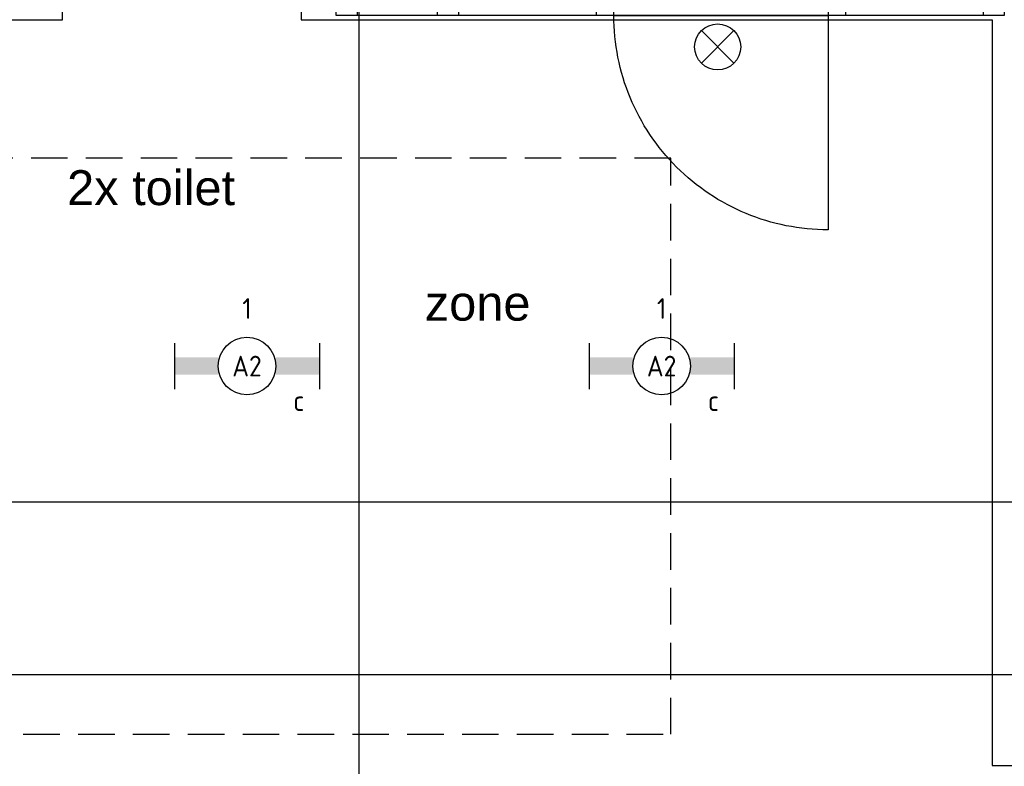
# Model space of a CAD drawing. Header units: millimetres. Extents: x -38031 to 110605, y -22066 to 88711.
# Tile 89 of 150: x 60386 to 64660, y 13902 to 17142. Entities that reach past the tile are written whole.
import ezdxf
from ezdxf.enums import TextEntityAlignment as Align

# ---------------------------------------------------------------- set-up
doc = ezdxf.new("R2010")
doc.units = ezdxf.units.MM
doc.header["$LTSCALE"] = 50
doc.set_wipeout_variables(frame=1)
doc.linetypes.add('HIDDEN2', pattern=[4.7625, 3.175, -1.5875])
doc.linetypes.add('STYLE_06', pattern=[1.04164, 0.625, -0.20828, 0.06943, -0.13893])
for name, color, linetype in [('AB$1A---_ATTRIB035', 8, 'Continuous'), ('AL$1A---_ALGEMEEN', 8, 'Continuous'), ('AM$1A---_ARCERING', 8, 'Continuous'), ('Bouwkundig', 8, 'Continuous'), ('EL6311--', 3, 'Continuous'), ('EL6511--', 3, 'Continuous'), ('LICHT_TEXT018', 1, 'Continuous'), ('stramien', 1, 'Continuous'), ('versterkte strook', 7, 'Continuous')]:
    doc.layers.add(name, color=color, linetype=linetype)
doc.styles.add('Arial', font='ARIAL.TTF')
doc.styles.add('BURO-018', font='iso.shx', dxfattribs={"height": 90})
doc.styles.get("Standard").update_dxf_attribs({"font": 'iso.shx'})

# ---------------------------------------------------------------- blocks, each defined once
blk = doc.blocks.new('E00024')
at = {"color": 0, "linetype": 'Continuous'}
for p, q in [((-1.414, 1.586), (1.414, 4.414)), ((-1.414, 4.414), (1.414, 1.586))]:
    blk.add_line(p, q, dxfattribs=at)
blk.add_circle((0, 3), 2, dxfattribs=at)
at = {"color": 0, "linetype": 'Continuous', "style": 'BURO-018'}
blk.add_attdef('E_TEXT1', text='', height=1.8, dxfattribs=at).set_placement((0, 7.5), align=Align.MIDDLE)
at = {"color": 0, "linetype": 'Continuous', "style": 'BURO-018', "flags": 1}
blk.add_attdef('E_MATCODE', (0, 0), '', height=1.8, dxfattribs=at)
blk = doc.blocks.new('1115B6630')
at = {"color": 0}
for p, q in [((-6.3, 2), (-6.3, -2)), ((6.3, 2), (6.3, -2))]:
    blk.add_line(p, q, dxfattribs=at)
at = {"color": 0, "linetype": 'Continuous'}
blk.add_circle((0, 0), 2.5, dxfattribs=at)
at = {"color": 0}
for points in [[(-2.5, 0.75), (-6.3, 0.75), (-2.5, -0.75), (-6.3, -0.75)], [(2.5, 0.75), (6.3, 0.75), (2.5, -0.75), (6.3, -0.75)]]:
    blk.add_solid(points, dxfattribs=at)
at = {"color": 0, "linetype": 'Continuous', "style": 'BURO-018'}
for tag, p in [('E_GKAST', (0, 8)), ('E_GROEP', (0, 5)), ('E_SGROEP', (4.5, 5)), ('E_ARMCODE', (0, 0)), ('E_SLET', (4.5, -3))]:
    blk.add_attdef(tag, text='', height=1.8, dxfattribs=at).set_placement(p, align=Align.MIDDLE)
blk = doc.blocks.new('32x_hout-mk 824-p')
at = {"layer": 'AL$1A---_ALGEMEEN', "color": 0}
blk.add_lwpolyline([(0, 139), (2875, 139), (2875, 0), (0, 0)], close=True, dxfattribs=at)
at = {"color": 0}
for points in [[(0, 139), (90, 139), (90, 0), (0, 0)], [(440, 139), (530, 139), (530, 0), (440, 0)], [(1130, 139), (1220, 139), (1220, 0), (1130, 0)], [(2120, 139), (2210, 139), (2210, 0), (2120, 0)], [(2810, 139), (2900, 139), (2900, 0), (2810, 0)]]:
    blk.add_wipeout(points, dxfattribs=at).dxf.layer = 'AL$1A---_ALGEMEEN'
at = {"layer": 'AM$1A---_ARCERING', "linetype": 'Continuous', "lineweight": 0}
blk.add_hatch(color=256, dxfattribs=at).paths.add_polyline_path([(90, 139), (440, 139), (440, 89), (90, 89)])
at = {"layer": 'AL$1A---_ALGEMEEN', "color": 0}
for points in [[(0, 139), (90, 139), (90, 0), (0, 0)], [(90, 139), (440, 139), (440, 89), (90, 89)], [(440, 139), (530, 139), (530, 0), (440, 0)], [(1130, 139), (1220, 139), (1220, 0), (1130, 0)], [(2120, 139), (2210, 139), (2210, 0), (2120, 0)], [(2810, 139), (2900, 139), (2900, 0), (2810, 0)], [(2112.2, -929.7), (2089.4, -928.9), (2066.6, -927.5), (2043.8, -925.5), (2021.2, -923), (1998.5, -919.9), (1976, -916.3), (1953.6, -912.1), (1931.2, -907.4), (1909, -902.1), (1887, -896.3), (1865, -890), (1843.3, -883.1), (1821.7, -875.6), (1800.3, -867.7), (1779.1, -859.2), (1758.1, -850.2), (1737.4, -840.7), (1716.9, -830.7), (1696.6, -820.2), (1676.6, -809.2), (1656.9, -797.7), (1637.5, -785.7), (1618.3, -773.3), (1599.5, -760.4), (1581, -747), (1562.8, -733.2), (1545, -718.9), (1527.5, -704.2), (1510.5, -689.1), (1493.7, -673.5), (1477.4, -657.6), (1461.5, -641.3), (1445.9, -624.5), (1430.8, -607.5), (1416.1, -590), (1401.8, -572.2), (1388, -554), (1374.6, -535.5), (1361.7, -516.7), (1349.3, -497.5), (1337.3, -478.1), (1325.8, -458.4), (1314.8, -438.4), (1304.3, -418.1), (1294.3, -397.6), (1284.8, -376.9), (1275.8, -355.9), (1267.3, -334.7), (1259.4, -313.3), (1251.9, -291.7), (1245, -270), (1238.7, -248), (1232.9, -226), (1227.6, -203.8), (1222.9, -181.4), (1218.7, -159), (1215.1, -136.5), (1212, -113.8), (1209.5, -91.2), (1207.5, -68.4), (1206.1, -45.6), (1205.3, -22.8), (1205, 0), (2135, 0), (2135, -930)]]:
    blk.add_lwpolyline(points, close=True, dxfattribs=at)
at = {"color": 0}
blk.add_wipeout([(1205, 40), (2135, 40), (2135, 0), (1205, 0)], dxfattribs=at).dxf.layer = 'AL$1A---_ALGEMEEN'
at = {"layer": 'AL$1A---_ALGEMEEN', "color": 0}
blk.add_lwpolyline([(1205, 40), (2135, 40), (2135, 0), (1205, 0)], close=True, dxfattribs=at)
blk = doc.blocks.new('tekst 12 pts')
at = {"layer": 'AL$1A---_ALGEMEEN', "color": 0, "style": 'Arial'}
blk.add_attdef('naam_ruimte', text='', height=151.5, dxfattribs=at).set_placement((0, -41.1), align=Align.TOP_CENTER)
at = {"layer": 'AL$1A---_ALGEMEEN', "color": 0, "flags": 1}
for tag, p in [('oppervlakte', (-264.6, -1003)), ('stramiennummer', (-264.6, -1275.7))]:
    blk.add_attdef(tag, p, '', height=151.5, dxfattribs=at)
blk = doc.blocks.new('200254 W 210e 19-03-2008')
at = {"layer": 'stramien', "linetype": 'STYLE_06', "ltscale": 50}
blk.add_line((18943.33, 3301.945), (21069.216, 3301.945), dxfattribs=at)
at = {"layer": 'AL$1A---_ALGEMEEN', "xscale": 0.02, "yscale": 0.02, "zscale": 0.02}
blk.add_blockref('32x_hout-mk 824-p', (20269.949, 3359.145), dxfattribs=at)
at = {"layer": 'AL$1A---_ALGEMEEN'}
ref = blk.add_blockref('tekst 12 pts', (20253.869, 3346.539), dxfattribs=dict(at, xscale=0.02, yscale=0.02, zscale=0.02))
ref.add_attrib('naam_ruimte', '2x toilet', dxfattribs={"layer": 'AB$1A---_ATTRIB035', "height": 3.0305, "style": 'Arial'}).set_placement((20253.869, 3345.718), align=Align.TOP_CENTER)
ref = blk.add_blockref('tekst 12 pts', (20282.222, 3336.517), dxfattribs=dict(at, xscale=0.02, yscale=0.02, zscale=0.02))
ref.add_attrib('naam_ruimte', 'zone', dxfattribs={"layer": 'AB$1A---_ATTRIB035', "height": 3.0305, "style": 'Arial'}).set_placement((20282.222, 3335.695), align=Align.TOP_CENTER)
blk.add_lwpolyline([(20272.389, 3172.535), (20199.889, 3172.535), (20199.889, 3268.56), (20199.889, 3280.535), (20199.889, 3294.06), (20217.889, 3294.06), (20217.889, 3358.76), (20246.189, 3358.76), (20246.189, 3445.76), (20217.669, 3445.76), (20217.669, 3465.84), (20266.889, 3465.84), (20266.889, 3358.76), (20326.889, 3358.76), (20326.889, 3294.06), (20344.889, 3294.06), (20344.889, 3287.797), (20344.889, 3281.535), (20344.889, 3280.535), (20344.889, 3184.535), (20272.389, 3184.535)], close=True, dxfattribs=at)
at = {"layer": 'stramien', "linetype": 'STYLE_06', "ltscale": 50}
blk.add_line((20271.949, 2703.348), (20271.949, 4240.025), dxfattribs=at)

msp = doc.modelspace()

# ---------------------------------------------------------------- block references
at = {"layer": 'Bouwkundig', "xscale": 50, "yscale": 50, "zscale": 50}
msp.add_blockref('200254 W 210e 19-03-2008', (-951737.5, -150797.3), dxfattribs=at)

# ---------------------------------------------------------------- next in the draw order: linework, layer by layer
at = {"layer": 'LICHT_TEXT018', "linetype": 'HIDDEN2'}
msp.add_lwpolyline([(60163, 14040.7), (63213, 14040.7), (63213, 16540.7), (60163, 16540.7)], close=True, dxfattribs=at)
at = {"layer": 'versterkte strook'}
msp.add_line((9526.6, 15050), (104346.1, 15050), dxfattribs=at)

# ---------------------------------------------------------------- next in the draw order: block references
at = {"layer": 'EL6311--'}
ref = msp.add_blockref('1115B6630', (61372.3, 15638.5), dxfattribs=dict(at, xscale=50, yscale=50, zscale=50))
ref.add_attrib('E_ARMCODE', 'A2', dxfattribs={"layer": '0', "color": 1, "linetype": 'Continuous', "height": 90, "style": 'BURO-018'}).set_placement((61372.3, 15638.5), align=Align.MIDDLE)
ref.add_attrib('E_SLET', 'c', dxfattribs={"layer": '0', "color": 1, "linetype": 'Continuous', "height": 90, "style": 'BURO-018'}).set_placement((61597.3, 15488.5), align=Align.MIDDLE)
ref.add_attrib('E_GROEP', '1', dxfattribs={"layer": '0', "color": 1, "linetype": 'Continuous', "height": 90, "style": 'BURO-018'}).set_placement((61372.3, 15888.5), align=Align.MIDDLE)
ref = msp.add_blockref('1115B6630', (63172.3, 15638.5), dxfattribs=dict(at, xscale=50, yscale=50, zscale=50))
ref.add_attrib('E_ARMCODE', 'A2', dxfattribs={"layer": '0', "color": 1, "linetype": 'Continuous', "height": 90, "style": 'BURO-018'}).set_placement((63172.3, 15638.5), align=Align.MIDDLE)
ref.add_attrib('E_SLET', 'c', dxfattribs={"layer": '0', "color": 1, "linetype": 'Continuous', "height": 90, "style": 'BURO-018'}).set_placement((63397.3, 15488.5), align=Align.MIDDLE)
ref.add_attrib('E_GROEP', '1', dxfattribs={"layer": '0', "color": 1, "linetype": 'Continuous', "height": 90, "style": 'BURO-018'}).set_placement((63172.3, 15888.5), align=Align.MIDDLE)
at = {"layer": 'EL6511--', "xscale": 50, "yscale": 50, "zscale": 50}
msp.add_blockref('E00024', (63415.6, 16873.6), dxfattribs=at)

doc.saveas('drawing.dxf')
